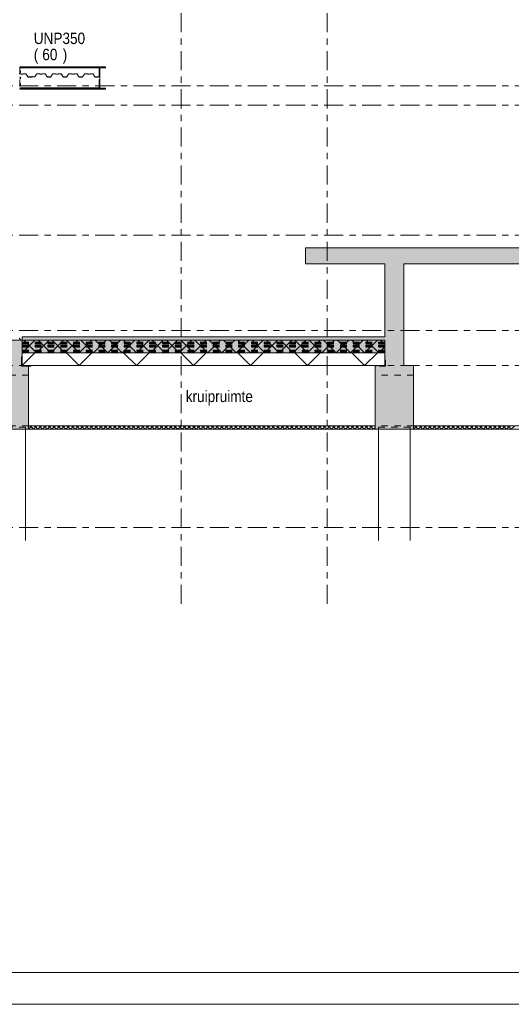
# Model space of a CAD drawing. Header units: millimetres. Extents: x -923 to -82, y -1402 to -808.
# Tile 39 of 109: x -611 to -533, y -1402 to -1247. Entities that reach past the tile are written whole.
import ezdxf

# ---------------------------------------------------------------- set-up
doc = ezdxf.new("R2010")
doc.units = ezdxf.units.MM
for name, pattern in [('XKITLINE00', [0]), ('XKITLINE01', [4, 1, -1, 1, -1]), ('XKITLINE03', [6, 3, -1, 1, -1])]:
    doc.linetypes.add(name, pattern=pattern)
for name, color, linetype, lineweight in [('Bout', 3, 'Continuous', 0), ('Onderdeel', 2, 'Continuous', 0), ('Onderdeel label', 2, 'Continuous', 0), ('Stramien', 4, 'Continuous', 0), ('Tekening kader', 3, 'Continuous', 0), ('Tekst', 7, 'Continuous', 0)]:
    doc.layers.add(name, color=color, linetype=linetype, lineweight=lineweight)
doc.styles.add('ARIAL', font='arial.ttf')

msp = doc.modelspace()

# ---------------------------------------------------------------- hatches: boundary and pattern name
at = {"layer": 'Onderdeel'}
for points in [[(-480.82, -1285.21), (-565.76, -1285.21), (-565.76, -1282.71), (-480.82, -1282.71)], [(-550.26, -1301.21), (-553.26, -1301.21), (-553.26, -1285.21), (-550.26, -1285.21)], [(-553.26, -1297.21), (-610.31, -1297.21), (-610.31, -1296.71), (-553.26, -1296.71)], [(-610.31, -1301.21), (-614.31, -1301.21), (-614.31, -1297.21), (-610.31, -1297.21)], [(-553.26, -1299.21), (-610.31, -1299.21), (-610.31, -1297.21), (-553.26, -1297.21)], [(-609.31, -1311.21), (-615.31, -1311.21), (-615.31, -1301.21), (-609.31, -1301.21)], [(-548.76, -1311.21), (-554.76, -1311.21), (-554.76, -1301.21), (-548.76, -1301.21)]]:
    msp.add_hatch(color=256, dxfattribs=at).paths.add_polyline_path(points, flags=17)

# ---------------------------------------------------------------- linework, layer by layer
at = {"layer": 'Bout', "linetype": 'XKITLINE00', "lineweight": 0}
for p, q in [((-610.7, -1254.84), (-610.6, -1254.84)), ((-610.7, -1254.96), (-610.6, -1254.96)), ((-610.6, -1255.08), (-610.7, -1255.08)), ((-610.6, -1254.84), (-610.6, -1255.08)), ((-610.7, -1255.84), (-610.6, -1255.84)), ((-610.7, -1255.96), (-610.6, -1255.96)), ((-610.6, -1256.08), (-610.7, -1256.08)), ((-610.7, -1256.84), (-610.6, -1256.84)), ((-610.6, -1255.84), (-610.6, -1256.08)), ((-610.6, -1256.84), (-610.6, -1257.08)), ((-610.7, -1256.96), (-610.6, -1256.96)), ((-610.6, -1257.08), (-610.7, -1257.08))]:
    msp.add_line(p, q, dxfattribs=at)
at = {"layer": 'Onderdeel', "linetype": 'XKITLINE00', "lineweight": 0}
for p, q in [((-610.7, -1254.21), (-610.7, -1254.26)), ((-597.22, -1254.21), (-610.7, -1254.21)), ((-610.7, -1254.34), (-597.22, -1254.34)), ((-610.7, -1254.38), (-598.08, -1254.38)), ((-597.22, -1254.34), (-598.08, -1254.38)), ((-598.08, -1254.38), (-597.22, -1254.34)), ((-598.08, -1254.38), (-598.08, -1257.53)), ((-598.08, -1257.53), (-598.08, -1254.38)), ((-597.22, -1254.34), (-597.22, -1254.21)), ((-597.22, -1254.34), (-597.22, -1254.21)), ((-610.7, -1257.53), (-598.08, -1257.53)), ((-610.7, -1257.57), (-597.22, -1257.57)), ((-610.7, -1257.66), (-610.7, -1257.71)), ((-597.22, -1257.71), (-610.7, -1257.71)), ((-598.08, -1257.53), (-597.22, -1257.57)), ((-597.22, -1257.57), (-598.08, -1257.53)), ((-597.22, -1257.57), (-597.22, -1257.71)), ((-597.22, -1257.71), (-597.22, -1257.57)), ((-565.76, -1282.71), (-480.82, -1282.71)), ((-565.76, -1282.71), (-565.76, -1285.21)), ((-553.26, -1285.21), (-565.76, -1285.21)), ((-553.26, -1296.71), (-553.26, -1285.21)), ((-483.82, -1285.21), (-550.26, -1285.21)), ((-550.26, -1301.21), (-550.26, -1285.21)), ((-610.81, -1296.91), (-610.51, -1297.21)), ((-553.26, -1296.71), (-610.31, -1296.71)), ((-610.31, -1296.71), (-610.31, -1297.21)), ((-614.31, -1297.21), (-610.31, -1297.21)), ((-610.31, -1299.21), (-608.31, -1297.21)), ((-610.31, -1297.21), (-553.26, -1297.21)), ((-610.31, -1299.21), (-610.31, -1297.21)), ((-553.26, -1297.21), (-610.31, -1297.21)), ((-610.31, -1297.21), (-610.31, -1301.21)), ((-609.19, -1298.08), (-610.07, -1297.21)), ((-608.07, -1299.21), (-609.19, -1298.08)), ((-608.07, -1299.21), (-606.07, -1297.21)), ((-605.82, -1299.21), (-607.82, -1297.21)), ((-605.82, -1299.21), (-603.82, -1297.21)), ((-603.58, -1299.21), (-605.58, -1297.21)), ((-603.58, -1299.21), (-601.58, -1297.21)), ((-601.33, -1299.21), (-603.33, -1297.21)), ((-601.33, -1299.21), (-599.33, -1297.21)), ((-599.09, -1299.21), (-601.09, -1297.21)), ((-599.09, -1299.21), (-597.09, -1297.21)), ((-596.84, -1299.21), (-598.84, -1297.21)), ((-596.84, -1299.21), (-594.84, -1297.21)), ((-594.6, -1299.21), (-596.6, -1297.21)), ((-594.6, -1299.21), (-592.6, -1297.21)), ((-592.35, -1299.21), (-594.35, -1297.21)), ((-592.35, -1299.21), (-590.35, -1297.21)), ((-590.11, -1299.21), (-592.11, -1297.21)), ((-590.11, -1299.21), (-588.11, -1297.21)), ((-587.86, -1299.21), (-589.86, -1297.21)), ((-587.86, -1299.21), (-585.86, -1297.21)), ((-585.62, -1299.21), (-587.62, -1297.21)), ((-585.62, -1299.21), (-583.62, -1297.21)), ((-583.37, -1299.21), (-585.37, -1297.21)), ((-583.37, -1299.21), (-581.37, -1297.21)), ((-581.13, -1299.21), (-583.13, -1297.21)), ((-581.13, -1299.21), (-579.13, -1297.21)), ((-578.88, -1299.21), (-580.88, -1297.21)), ((-578.88, -1299.21), (-576.88, -1297.21)), ((-576.64, -1299.21), (-578.64, -1297.21)), ((-576.64, -1299.21), (-574.64, -1297.21)), ((-574.39, -1299.21), (-576.39, -1297.21)), ((-574.39, -1299.21), (-572.39, -1297.21)), ((-572.15, -1299.21), (-574.15, -1297.21)), ((-572.15, -1299.21), (-570.15, -1297.21)), ((-569.9, -1299.21), (-571.9, -1297.21)), ((-569.9, -1299.21), (-567.9, -1297.21)), ((-567.66, -1299.21), (-569.66, -1297.21)), ((-567.66, -1299.21), (-565.66, -1297.21)), ((-565.41, -1299.21), (-567.41, -1297.21)), ((-565.41, -1299.21), (-563.41, -1297.21)), ((-563.17, -1299.21), (-565.17, -1297.21)), ((-563.17, -1299.21), (-561.17, -1297.21)), ((-560.92, -1299.21), (-562.92, -1297.21)), ((-560.92, -1299.21), (-558.92, -1297.21)), ((-558.68, -1299.21), (-560.68, -1297.21)), ((-558.68, -1299.21), (-556.68, -1297.21)), ((-556.43, -1299.21), (-558.43, -1297.21)), ((-556.43, -1299.21), (-554.43, -1297.21)), ((-554.19, -1299.21), (-556.19, -1297.21)), ((-554.19, -1299.21), (-553.26, -1298.28)), ((-553.26, -1297.89), (-553.94, -1297.21)), ((-553.26, -1297.21), (-553.26, -1299.21)), ((-553.26, -1301.21), (-553.26, -1297.21)), ((-610.31, -1301.21), (-608.31, -1299.21)), ((-610.31, -1301.21), (-610.31, -1299.21)), ((-610.31, -1299.21), (-610.31, -1299.21)), ((-610.31, -1299.21), (-553.26, -1299.21)), ((-553.26, -1299.21), (-610.31, -1299.21)), ((-601.33, -1301.21), (-603.33, -1299.21)), ((-601.33, -1301.21), (-599.33, -1299.21)), ((-592.35, -1301.21), (-594.35, -1299.21)), ((-592.35, -1301.21), (-590.35, -1299.21)), ((-583.37, -1301.21), (-585.37, -1299.21)), ((-583.37, -1301.21), (-581.37, -1299.21)), ((-574.39, -1301.21), (-576.39, -1299.21)), ((-574.39, -1301.21), (-572.39, -1299.21)), ((-565.41, -1301.21), (-567.41, -1299.21)), ((-565.41, -1301.21), (-563.41, -1299.21)), ((-556.43, -1301.21), (-558.43, -1299.21)), ((-556.43, -1301.21), (-554.43, -1299.21)), ((-553.26, -1299.21), (-553.26, -1301.21)), ((-553.26, -1301.21), (-610.31, -1301.21)), ((-610.31, -1301.21), (-609.31, -1301.21)), ((-609.31, -1301.21), (-609.31, -1311.21)), ((-608.93, -1301.33), (-609.31, -1301.33)), ((-608.93, -1301.33), (-608.93, -1301.21)), ((-554.76, -1301.21), (-553.26, -1301.21)), ((-554.76, -1311.21), (-554.76, -1301.21)), ((-550.26, -1301.21), (-548.76, -1301.21)), ((-548.76, -1301.21), (-548.76, -1311.21)), ((-609.31, -1311.21), (-608.74, -1310.71)), ((-609.31, -1311.21), (-609.31, -1310.71)), ((-609.31, -1310.71), (-554.76, -1310.71)), ((-608.76, -1311.05), (-609.16, -1310.71)), ((-608.58, -1311.21), (-608.76, -1311.05)), ((-608.58, -1311.21), (-608, -1310.71)), ((-608.21, -1310.89), (-608.43, -1310.71)), ((-607.85, -1311.21), (-608.21, -1310.89)), ((-607.85, -1311.21), (-607.27, -1310.71)), ((-607.66, -1310.73), (-607.69, -1310.71)), ((-607.11, -1311.21), (-607.66, -1310.73)), ((-607.11, -1311.21), (-606.54, -1310.71)), ((-606.38, -1311.21), (-606.96, -1310.71)), ((-606.38, -1311.21), (-605.8, -1310.71)), ((-605.65, -1311.21), (-606.23, -1310.71)), ((-605.65, -1311.21), (-605.07, -1310.71)), ((-604.91, -1311.21), (-605.49, -1310.71)), ((-604.91, -1311.21), (-604.34, -1310.71)), ((-604.18, -1311.21), (-604.76, -1310.71)), ((-604.18, -1311.21), (-603.6, -1310.71)), ((-603.45, -1311.21), (-604.03, -1310.71)), ((-603.45, -1311.21), (-602.87, -1310.71)), ((-602.72, -1311.21), (-603.29, -1310.71)), ((-602.72, -1311.21), (-602.14, -1310.71)), ((-601.98, -1311.21), (-602.56, -1310.71)), ((-601.98, -1311.21), (-601.4, -1310.71)), ((-601.25, -1311.21), (-601.83, -1310.71)), ((-601.25, -1311.21), (-600.67, -1310.71)), ((-600.52, -1311.21), (-601.09, -1310.71)), ((-600.52, -1311.21), (-599.94, -1310.71)), ((-599.78, -1311.21), (-600.36, -1310.71)), ((-599.78, -1311.21), (-599.2, -1310.71)), ((-599.05, -1311.21), (-599.63, -1310.71)), ((-599.05, -1311.21), (-598.47, -1310.71)), ((-598.32, -1311.21), (-598.89, -1310.71)), ((-598.32, -1311.21), (-597.74, -1310.71)), ((-597.58, -1311.21), (-598.16, -1310.71)), ((-597.58, -1311.21), (-597.01, -1310.71)), ((-596.85, -1311.21), (-597.43, -1310.71)), ((-596.85, -1311.21), (-596.27, -1310.71)), ((-596.12, -1311.21), (-596.69, -1310.71)), ((-596.12, -1311.21), (-595.54, -1310.71)), ((-595.38, -1311.21), (-595.96, -1310.71)), ((-595.38, -1311.21), (-594.81, -1310.71)), ((-594.65, -1311.21), (-595.23, -1310.71)), ((-594.65, -1311.21), (-594.07, -1310.71)), ((-593.92, -1311.21), (-594.49, -1310.71)), ((-593.92, -1311.21), (-593.34, -1310.71)), ((-593.18, -1311.21), (-593.76, -1310.71)), ((-593.18, -1311.21), (-592.61, -1310.71)), ((-592.45, -1311.21), (-593.03, -1310.71)), ((-592.45, -1311.21), (-591.87, -1310.71)), ((-591.72, -1311.21), (-592.29, -1310.71)), ((-591.72, -1311.21), (-591.14, -1310.71)), ((-590.98, -1311.21), (-591.56, -1310.71)), ((-590.98, -1311.21), (-590.41, -1310.71)), ((-590.25, -1311.21), (-590.83, -1310.71)), ((-590.25, -1311.21), (-589.67, -1310.71)), ((-589.52, -1311.21), (-590.09, -1310.71)), ((-589.52, -1311.21), (-588.94, -1310.71)), ((-588.78, -1311.21), (-589.36, -1310.71)), ((-588.78, -1311.21), (-588.21, -1310.71)), ((-588.05, -1311.21), (-588.63, -1310.71)), ((-588.05, -1311.21), (-587.47, -1310.71)), ((-587.32, -1311.21), (-587.89, -1310.71)), ((-587.32, -1311.21), (-586.74, -1310.71)), ((-586.58, -1311.21), (-587.16, -1310.71)), ((-586.58, -1311.21), (-586.01, -1310.71)), ((-585.85, -1311.21), (-586.43, -1310.71)), ((-585.85, -1311.21), (-585.27, -1310.71)), ((-585.12, -1311.21), (-585.69, -1310.71)), ((-585.12, -1311.21), (-584.54, -1310.71)), ((-584.38, -1311.21), (-584.96, -1310.71)), ((-584.38, -1311.21), (-583.81, -1310.71)), ((-583.65, -1311.21), (-584.23, -1310.71)), ((-583.65, -1311.21), (-583.07, -1310.71)), ((-582.92, -1311.21), (-583.5, -1310.71)), ((-582.92, -1311.21), (-582.34, -1310.71)), ((-582.18, -1311.21), (-582.76, -1310.71)), ((-582.18, -1311.21), (-581.61, -1310.71)), ((-581.45, -1311.21), (-582.03, -1310.71)), ((-581.45, -1311.21), (-580.87, -1310.71)), ((-580.72, -1311.21), (-581.3, -1310.71)), ((-580.72, -1311.21), (-580.14, -1310.71)), ((-579.98, -1311.21), (-580.56, -1310.71)), ((-579.98, -1311.21), (-579.41, -1310.71)), ((-579.25, -1311.21), (-579.83, -1310.71)), ((-579.25, -1311.21), (-578.67, -1310.71)), ((-578.52, -1311.21), (-579.1, -1310.71)), ((-578.52, -1311.21), (-577.94, -1310.71)), ((-577.79, -1311.21), (-578.36, -1310.71)), ((-577.79, -1311.21), (-577.21, -1310.71)), ((-577.05, -1311.21), (-577.63, -1310.71)), ((-577.05, -1311.21), (-576.47, -1310.71)), ((-576.32, -1311.21), (-576.9, -1310.71)), ((-576.32, -1311.21), (-575.74, -1310.71)), ((-575.59, -1311.21), (-576.16, -1310.71)), ((-575.59, -1311.21), (-575.01, -1310.71)), ((-574.85, -1311.21), (-575.43, -1310.71)), ((-574.85, -1311.21), (-574.27, -1310.71)), ((-574.12, -1311.21), (-574.7, -1310.71)), ((-574.12, -1311.21), (-573.54, -1310.71)), ((-573.39, -1311.21), (-573.96, -1310.71)), ((-573.39, -1311.21), (-572.81, -1310.71)), ((-572.65, -1311.21), (-573.23, -1310.71)), ((-572.65, -1311.21), (-572.08, -1310.71)), ((-571.92, -1311.21), (-572.5, -1310.71)), ((-571.92, -1311.21), (-571.34, -1310.71)), ((-571.19, -1311.21), (-571.76, -1310.71)), ((-571.19, -1311.21), (-570.72, -1310.8)), ((-570.45, -1311.21), (-571.03, -1310.71)), ((-570.72, -1310.8), (-570.61, -1310.71)), ((-570.45, -1311.21), (-570.17, -1310.96)), ((-569.72, -1311.21), (-570.3, -1310.71)), ((-570.17, -1310.96), (-569.88, -1310.71)), ((-569.62, -1311.12), (-569.14, -1310.71)), ((-569.07, -1311.14), (-569.56, -1310.71)), ((-568.99, -1311.21), (-568.41, -1310.71)), ((-568.52, -1310.98), (-568.83, -1310.71)), ((-568.25, -1311.21), (-568.52, -1310.98)), ((-568.25, -1311.21), (-567.68, -1310.71)), ((-567.97, -1310.82), (-568.1, -1310.71)), ((-567.52, -1311.21), (-567.97, -1310.82)), ((-567.52, -1311.21), (-566.94, -1310.71)), ((-566.79, -1311.21), (-567.36, -1310.71)), ((-566.79, -1311.21), (-566.21, -1310.71)), ((-566.05, -1311.21), (-566.63, -1310.71)), ((-566.05, -1311.21), (-565.48, -1310.71)), ((-565.32, -1311.21), (-565.9, -1310.71)), ((-565.32, -1311.21), (-564.74, -1310.71)), ((-564.59, -1311.21), (-565.16, -1310.71)), ((-564.59, -1311.21), (-564.01, -1310.71)), ((-563.85, -1311.21), (-564.43, -1310.71)), ((-563.85, -1311.21), (-563.28, -1310.71)), ((-563.12, -1311.21), (-563.7, -1310.71)), ((-563.12, -1311.21), (-562.54, -1310.71)), ((-562.39, -1311.21), (-562.96, -1310.71)), ((-562.39, -1311.21), (-561.81, -1310.71)), ((-561.65, -1311.21), (-562.23, -1310.71)), ((-561.65, -1311.21), (-561.08, -1310.71)), ((-560.92, -1311.21), (-561.5, -1310.71)), ((-560.92, -1311.21), (-560.34, -1310.71)), ((-560.19, -1311.21), (-560.76, -1310.71)), ((-560.19, -1311.21), (-559.61, -1310.71)), ((-559.45, -1311.21), (-560.03, -1310.71)), ((-559.45, -1311.21), (-558.88, -1310.71)), ((-558.72, -1311.21), (-559.3, -1310.71)), ((-558.72, -1311.21), (-558.14, -1310.71)), ((-557.99, -1311.21), (-558.57, -1310.71)), ((-557.99, -1311.21), (-557.41, -1310.71)), ((-557.25, -1311.21), (-557.83, -1310.71)), ((-557.25, -1311.21), (-556.68, -1310.71)), ((-556.52, -1311.21), (-557.1, -1310.71)), ((-556.52, -1311.21), (-555.94, -1310.71)), ((-555.79, -1311.21), (-556.37, -1310.71)), ((-555.79, -1311.21), (-555.21, -1310.71)), ((-555.05, -1311.21), (-555.63, -1310.71)), ((-555.05, -1311.21), (-554.76, -1310.95)), ((-554.76, -1310.83), (-554.83, -1310.77)), ((-554.76, -1310.71), (-554.76, -1311.21)), ((-548.76, -1311.21), (-548.18, -1310.71)), ((-548.76, -1311.21), (-548.76, -1310.71)), ((-548.76, -1310.71), (-485.32, -1310.71)), ((-548.21, -1311.05), (-548.6, -1310.71)), ((-548.02, -1311.21), (-548.21, -1311.05)), ((-548.02, -1311.21), (-547.45, -1310.71)), ((-547.66, -1310.89), (-547.87, -1310.71)), ((-547.29, -1311.21), (-547.66, -1310.89)), ((-547.29, -1311.21), (-546.71, -1310.71)), ((-547.11, -1310.73), (-547.14, -1310.71)), ((-546.56, -1311.21), (-547.11, -1310.73)), ((-546.56, -1311.21), (-545.98, -1310.71)), ((-545.82, -1311.21), (-546.4, -1310.71)), ((-545.82, -1311.21), (-545.25, -1310.71)), ((-545.09, -1311.21), (-545.67, -1310.71)), ((-545.09, -1311.21), (-544.51, -1310.71)), ((-544.36, -1311.21), (-544.94, -1310.71)), ((-544.36, -1311.21), (-543.78, -1310.71)), ((-543.63, -1311.21), (-544.2, -1310.71)), ((-543.63, -1311.21), (-543.05, -1310.71)), ((-542.89, -1311.21), (-543.47, -1310.71)), ((-542.89, -1311.21), (-542.31, -1310.71)), ((-542.16, -1311.21), (-542.74, -1310.71)), ((-542.16, -1311.21), (-541.58, -1310.71)), ((-541.43, -1311.21), (-542, -1310.71)), ((-541.43, -1311.21), (-540.85, -1310.71)), ((-540.69, -1311.21), (-541.27, -1310.71)), ((-540.69, -1311.21), (-540.11, -1310.71)), ((-539.96, -1311.21), (-540.54, -1310.71)), ((-539.96, -1311.21), (-539.38, -1310.71)), ((-539.23, -1311.21), (-539.8, -1310.71)), ((-539.23, -1311.21), (-538.65, -1310.71)), ((-538.49, -1311.21), (-539.07, -1310.71)), ((-538.49, -1311.21), (-537.92, -1310.71)), ((-537.76, -1311.21), (-538.34, -1310.71)), ((-537.76, -1311.21), (-537.18, -1310.71)), ((-537.03, -1311.21), (-537.6, -1310.71)), ((-537.03, -1311.21), (-536.45, -1310.71)), ((-536.29, -1311.21), (-536.87, -1310.71)), ((-536.29, -1311.21), (-535.72, -1310.71)), ((-535.56, -1311.21), (-536.14, -1310.71)), ((-535.56, -1311.21), (-534.98, -1310.71)), ((-534.83, -1311.21), (-535.4, -1310.71)), ((-534.83, -1311.21), (-534.25, -1310.71)), ((-534.09, -1311.21), (-534.67, -1310.71)), ((-534.09, -1311.21), (-533.52, -1310.71)), ((-533.36, -1311.21), (-533.94, -1310.71)), ((-533.36, -1311.21), (-532.78, -1310.71)), ((-609.31, -1311.21), (-615.31, -1311.21)), ((-609.81, -1328.74), (-609.81, -1311.21)), ((-554.76, -1311.21), (-609.31, -1311.21)), ((-569.72, -1311.21), (-569.62, -1311.12)), ((-568.99, -1311.21), (-569.07, -1311.14)), ((-548.76, -1311.21), (-554.76, -1311.21)), ((-554.26, -1328.74), (-554.26, -1311.21)), ((-549.26, -1328.74), (-549.26, -1311.21)), ((-485.32, -1311.21), (-548.76, -1311.21))]:
    msp.add_line(p, q, dxfattribs=at)
at = {"layer": 'Onderdeel', "linetype": 'XKITLINE01', "lineweight": 0}
for p, q in [((-610.7, -1254.26), (-610.7, -1257.66)), ((-598.22, -1257.71), (-598.22, -1254.21)), ((-597.22, -1254.21), (-598.22, -1254.21)), ((-598.22, -1254.21), (-598.22, -1257.71)), ((-610.8, -1255.32), (-610.54, -1255.32)), ((-610.54, -1255.33), (-610.8, -1255.33)), ((-610.53, -1255.33), (-610.54, -1255.32)), ((-610.54, -1255.32), (-610.54, -1255.32)), ((-610.54, -1255.33), (-610.54, -1255.34)), ((-610.54, -1255.34), (-610.52, -1255.35)), ((-610.53, -1255.34), (-610.53, -1255.33)), ((-610.52, -1255.34), (-610.53, -1255.34)), ((-610.19, -1255.34), (-610.52, -1255.34)), ((-610.52, -1255.35), (-610.19, -1255.35)), ((-610.18, -1255.33), (-610.19, -1255.34)), ((-610.19, -1255.34), (-610.19, -1255.34)), ((-610.19, -1255.35), (-610.18, -1255.34)), ((-610.17, -1255.32), (-610.18, -1255.32)), ((-610.18, -1255.32), (-610.18, -1255.33)), ((-610.18, -1255.34), (-610.17, -1255.33)), ((-609.71, -1255.32), (-610.17, -1255.32)), ((-610.17, -1255.33), (-609.71, -1255.33)), ((-609.69, -1255.33), (-609.71, -1255.32)), ((-609.71, -1255.33), (-609.69, -1255.33)), ((-609.67, -1255.34), (-609.69, -1255.33)), ((-609.69, -1255.33), (-609.68, -1255.35)), ((-609.68, -1255.35), (-609.4, -1255.78)), ((-609.39, -1255.78), (-609.67, -1255.34)), ((-609.4, -1255.78), (-609.38, -1255.8)), ((-609.38, -1255.79), (-609.39, -1255.78)), ((-609.35, -1255.8), (-609.38, -1255.79)), ((-609.38, -1255.8), (-609.35, -1255.81)), ((-608.87, -1255.8), (-609.35, -1255.8)), ((-609.35, -1255.81), (-608.87, -1255.81)), ((-608.84, -1255.79), (-608.87, -1255.8)), ((-608.87, -1255.81), (-608.84, -1255.8)), ((-608.84, -1255.8), (-608.82, -1255.78)), ((-608.82, -1255.78), (-608.84, -1255.79)), ((-608.75, -1255.65), (-608.82, -1255.78)), ((-608.82, -1255.78), (-608.74, -1255.66)), ((-608.74, -1255.66), (-608.75, -1255.65)), ((-608.35, -1255.79), (-608.74, -1255.79)), ((-608.74, -1255.79), (-608.74, -1255.8)), ((-608.74, -1255.8), (-608.35, -1255.8)), ((-608.33, -1255.79), (-608.35, -1255.79)), ((-608.35, -1255.8), (-608.33, -1255.79)), ((-608.31, -1255.77), (-608.33, -1255.79)), ((-608.33, -1255.79), (-608.3, -1255.77)), ((-608.04, -1255.35), (-608.31, -1255.77)), ((-608.3, -1255.77), (-608.04, -1255.35)), ((-608.02, -1255.33), (-608.04, -1255.35)), ((-608.04, -1255.35), (-608.02, -1255.34)), ((-607.99, -1255.32), (-608.02, -1255.33)), ((-608.02, -1255.34), (-607.99, -1255.33)), ((-607.53, -1255.32), (-607.99, -1255.32)), ((-607.99, -1255.33), (-607.52, -1255.33)), ((-607.52, -1255.32), (-607.53, -1255.32)), ((-607.52, -1255.33), (-607.52, -1255.32)), ((-607.51, -1255.34), (-607.52, -1255.33)), ((-607.52, -1255.33), (-607.52, -1255.34)), ((-607.52, -1255.34), (-607.51, -1255.35)), ((-607.18, -1255.34), (-607.51, -1255.34)), ((-607.51, -1255.34), (-607.51, -1255.34)), ((-607.51, -1255.35), (-607.18, -1255.35)), ((-607.17, -1255.34), (-607.18, -1255.34)), ((-607.18, -1255.35), (-607.16, -1255.34)), ((-607.16, -1255.32), (-607.17, -1255.33)), ((-607.17, -1255.33), (-607.17, -1255.34)), ((-606.69, -1255.32), (-607.16, -1255.32)), ((-607.16, -1255.32), (-607.16, -1255.32)), ((-607.16, -1255.34), (-607.16, -1255.33)), ((-607.16, -1255.33), (-606.69, -1255.33)), ((-606.67, -1255.33), (-606.69, -1255.32)), ((-606.69, -1255.33), (-606.67, -1255.33)), ((-606.65, -1255.34), (-606.67, -1255.33)), ((-606.67, -1255.33), (-606.66, -1255.35)), ((-606.66, -1255.35), (-606.38, -1255.78)), ((-606.38, -1255.78), (-606.65, -1255.34)), ((-606.36, -1255.79), (-606.38, -1255.78)), ((-606.38, -1255.78), (-606.36, -1255.8)), ((-606.33, -1255.8), (-606.36, -1255.79)), ((-606.36, -1255.8), (-606.33, -1255.81)), ((-605.85, -1255.8), (-606.33, -1255.8)), ((-606.33, -1255.81), (-605.85, -1255.81)), ((-605.83, -1255.79), (-605.85, -1255.8)), ((-605.85, -1255.81), (-605.82, -1255.8)), ((-605.81, -1255.78), (-605.83, -1255.79)), ((-605.82, -1255.8), (-605.8, -1255.78)), ((-605.53, -1255.34), (-605.81, -1255.78)), ((-605.8, -1255.78), (-605.53, -1255.35)), ((-605.51, -1255.33), (-605.53, -1255.34)), ((-605.53, -1255.35), (-605.51, -1255.33)), ((-605.49, -1255.32), (-605.51, -1255.33)), ((-605.51, -1255.33), (-605.49, -1255.33)), ((-605.03, -1255.32), (-605.49, -1255.32)), ((-605.49, -1255.33), (-605.02, -1255.33)), ((-605.02, -1255.32), (-605.03, -1255.32)), ((-605.02, -1255.33), (-605.02, -1255.32)), ((-605.01, -1255.34), (-605.02, -1255.33)), ((-605.02, -1255.33), (-605.02, -1255.34)), ((-605.02, -1255.34), (-605.01, -1255.35)), ((-604.68, -1255.34), (-605.01, -1255.34)), ((-605.01, -1255.34), (-605.01, -1255.34)), ((-605.01, -1255.35), (-604.68, -1255.35)), ((-604.67, -1255.34), (-604.68, -1255.34)), ((-604.68, -1255.35), (-604.66, -1255.34)), ((-604.66, -1255.32), (-604.67, -1255.33)), ((-604.67, -1255.33), (-604.67, -1255.34)), ((-604.19, -1255.32), (-604.66, -1255.32)), ((-604.66, -1255.32), (-604.66, -1255.32)), ((-604.66, -1255.34), (-604.66, -1255.33)), ((-604.66, -1255.33), (-604.19, -1255.33)), ((-604.17, -1255.33), (-604.19, -1255.32)), ((-604.19, -1255.33), (-604.17, -1255.33)), ((-604.15, -1255.34), (-604.17, -1255.33)), ((-604.17, -1255.33), (-604.16, -1255.35)), ((-604.16, -1255.35), (-603.88, -1255.78)), ((-603.88, -1255.78), (-604.15, -1255.34)), ((-603.86, -1255.79), (-603.88, -1255.78)), ((-603.88, -1255.78), (-603.86, -1255.8)), ((-603.83, -1255.8), (-603.86, -1255.79)), ((-603.86, -1255.8), (-603.83, -1255.81)), ((-603.35, -1255.8), (-603.83, -1255.8)), ((-603.83, -1255.81), (-603.35, -1255.81)), ((-603.33, -1255.79), (-603.35, -1255.8)), ((-603.35, -1255.81), (-603.32, -1255.8)), ((-603.31, -1255.78), (-603.33, -1255.79)), ((-603.32, -1255.8), (-603.3, -1255.78)), ((-603.03, -1255.34), (-603.31, -1255.78)), ((-603.3, -1255.78), (-603.03, -1255.35)), ((-603.01, -1255.33), (-603.03, -1255.34)), ((-603.03, -1255.35), (-603.01, -1255.33)), ((-602.99, -1255.32), (-603.01, -1255.33)), ((-603.01, -1255.33), (-602.99, -1255.33)), ((-602.53, -1255.32), (-602.99, -1255.32)), ((-602.99, -1255.33), (-602.52, -1255.33)), ((-602.52, -1255.32), (-602.53, -1255.32)), ((-602.52, -1255.33), (-602.52, -1255.32)), ((-602.51, -1255.34), (-602.52, -1255.33)), ((-602.52, -1255.33), (-602.52, -1255.34)), ((-602.52, -1255.34), (-602.51, -1255.35)), ((-602.18, -1255.34), (-602.51, -1255.34)), ((-602.51, -1255.34), (-602.51, -1255.34)), ((-602.51, -1255.35), (-602.18, -1255.35)), ((-602.17, -1255.34), (-602.18, -1255.34)), ((-602.18, -1255.35), (-602.16, -1255.34)), ((-602.16, -1255.32), (-602.17, -1255.33)), ((-602.17, -1255.33), (-602.17, -1255.34)), ((-601.69, -1255.32), (-602.16, -1255.32)), ((-602.16, -1255.32), (-602.16, -1255.32)), ((-602.16, -1255.34), (-602.16, -1255.33)), ((-602.16, -1255.33), (-601.69, -1255.33)), ((-601.67, -1255.33), (-601.69, -1255.32)), ((-601.69, -1255.33), (-601.67, -1255.33)), ((-601.65, -1255.34), (-601.67, -1255.33)), ((-601.67, -1255.33), (-601.66, -1255.35)), ((-601.66, -1255.35), (-601.38, -1255.78)), ((-601.38, -1255.78), (-601.65, -1255.34)), ((-601.36, -1255.79), (-601.38, -1255.78)), ((-601.38, -1255.78), (-601.36, -1255.8)), ((-601.33, -1255.8), (-601.36, -1255.79)), ((-601.36, -1255.8), (-601.33, -1255.81)), ((-600.85, -1255.8), (-601.33, -1255.8)), ((-601.33, -1255.81), (-600.85, -1255.81)), ((-600.83, -1255.79), (-600.85, -1255.8)), ((-600.85, -1255.81), (-600.82, -1255.8)), ((-600.81, -1255.78), (-600.83, -1255.79)), ((-600.82, -1255.8), (-600.8, -1255.78)), ((-600.53, -1255.34), (-600.81, -1255.78)), ((-600.8, -1255.78), (-600.53, -1255.35)), ((-600.51, -1255.33), (-600.53, -1255.34)), ((-600.53, -1255.35), (-600.51, -1255.33)), ((-600.49, -1255.32), (-600.51, -1255.33)), ((-600.51, -1255.33), (-600.49, -1255.33)), ((-600.03, -1255.32), (-600.49, -1255.32)), ((-600.49, -1255.33), (-600.02, -1255.33)), ((-600.02, -1255.32), (-600.03, -1255.32)), ((-600.02, -1255.33), (-600.02, -1255.32)), ((-600.01, -1255.34), (-600.02, -1255.33)), ((-600.02, -1255.33), (-600.02, -1255.34)), ((-600.02, -1255.34), (-600.01, -1255.35)), ((-599.68, -1255.34), (-600.01, -1255.34)), ((-600.01, -1255.34), (-600.01, -1255.34)), ((-600.01, -1255.35), (-599.68, -1255.35)), ((-599.67, -1255.34), (-599.68, -1255.34)), ((-599.68, -1255.35), (-599.66, -1255.34)), ((-599.66, -1255.32), (-599.67, -1255.33)), ((-599.67, -1255.33), (-599.67, -1255.34)), ((-599.19, -1255.32), (-599.66, -1255.32)), ((-599.66, -1255.32), (-599.66, -1255.32)), ((-599.66, -1255.34), (-599.66, -1255.33)), ((-599.66, -1255.33), (-599.19, -1255.33)), ((-599.17, -1255.33), (-599.19, -1255.32)), ((-599.19, -1255.33), (-599.17, -1255.33)), ((-599.15, -1255.34), (-599.17, -1255.33)), ((-599.17, -1255.33), (-599.16, -1255.35)), ((-599.16, -1255.35), (-598.88, -1255.78)), ((-598.88, -1255.78), (-599.15, -1255.34)), ((-598.86, -1255.79), (-598.88, -1255.78)), ((-598.88, -1255.78), (-598.86, -1255.8)), ((-598.83, -1255.8), (-598.86, -1255.79)), ((-598.86, -1255.8), (-598.83, -1255.81)), ((-598.35, -1255.8), (-598.83, -1255.8)), ((-598.83, -1255.81), (-598.35, -1255.81)), ((-598.33, -1255.79), (-598.35, -1255.8)), ((-598.35, -1255.81), (-598.32, -1255.8)), ((-598.31, -1255.78), (-598.33, -1255.79)), ((-598.32, -1255.8), (-598.3, -1255.78)), ((-598.23, -1255.65), (-598.31, -1255.78)), ((-598.3, -1255.78), (-598.22, -1255.66)), ((-598.22, -1255.66), (-598.23, -1255.65)), ((-598.22, -1257.71), (-597.22, -1257.71)), ((-610.51, -1297.21), (-614.11, -1297.21)), ((-610.31, -1297.21), (-610.31, -1299.21)), ((-553.26, -1297.21), (-610.31, -1297.21)), ((-610.31, -1297.21), (-610.31, -1299.21)), ((-553.26, -1297.21), (-610.31, -1297.21)), ((-610.31, -1297.21), (-610.31, -1299.21)), ((-553.26, -1297.21), (-610.31, -1297.21)), ((-610.31, -1297.21), (-610.31, -1299.21)), ((-553.26, -1297.21), (-610.31, -1297.21)), ((-610.31, -1297.21), (-610.31, -1299.21)), ((-553.26, -1297.21), (-610.31, -1297.21)), ((-610.31, -1297.21), (-610.31, -1299.21)), ((-553.26, -1297.21), (-610.31, -1297.21)), ((-610.31, -1299.21), (-610.31, -1297.21)), ((-553.26, -1297.21), (-610.31, -1297.21)), ((-610.31, -1297.56), (-553.26, -1297.56)), ((-553.26, -1297.56), (-610.31, -1297.56)), ((-553.26, -1297.56), (-610.31, -1297.56)), ((-553.26, -1297.56), (-610.31, -1297.56)), ((-553.26, -1297.56), (-610.31, -1297.56)), ((-553.26, -1297.56), (-610.31, -1297.56)), ((-553.26, -1297.56), (-610.31, -1297.56)), ((-553.26, -1297.56), (-610.31, -1297.56)), ((-610.31, -1297.57), (-553.26, -1297.57)), ((-610.31, -1297.61), (-553.26, -1297.61)), ((-553.26, -1297.61), (-610.31, -1297.61)), ((-553.26, -1297.61), (-610.31, -1297.61)), ((-553.26, -1297.61), (-610.31, -1297.61)), ((-553.26, -1297.61), (-610.31, -1297.61)), ((-553.26, -1297.61), (-610.31, -1297.61)), ((-553.26, -1297.61), (-610.31, -1297.61)), ((-610.31, -1297.61), (-553.26, -1297.61)), ((-553.26, -1297.62), (-610.31, -1297.62)), ((-553.26, -1297.62), (-610.31, -1297.62)), ((-553.26, -1297.62), (-610.31, -1297.62)), ((-553.26, -1297.62), (-610.31, -1297.62)), ((-553.26, -1297.62), (-610.31, -1297.62)), ((-553.26, -1297.62), (-610.31, -1297.62)), ((-553.26, -1297.62), (-610.31, -1297.62)), ((-553.26, -1297.62), (-610.31, -1297.62)), ((-610.31, -1297.71), (-553.26, -1297.71)), ((-553.26, -1297.71), (-610.31, -1297.71)), ((-553.26, -1297.71), (-610.31, -1297.71)), ((-553.26, -1297.71), (-610.31, -1297.71)), ((-553.26, -1297.71), (-610.31, -1297.71)), ((-553.26, -1297.71), (-610.31, -1297.71)), ((-553.26, -1297.71), (-610.31, -1297.71)), ((-610.31, -1297.71), (-553.26, -1297.71)), ((-553.26, -1297.85), (-610.31, -1297.85)), ((-553.26, -1297.85), (-610.31, -1297.85)), ((-553.26, -1297.85), (-610.31, -1297.85)), ((-553.26, -1297.85), (-610.31, -1297.85)), ((-553.26, -1297.85), (-610.31, -1297.85)), ((-553.26, -1297.85), (-610.31, -1297.85)), ((-553.26, -1297.85), (-610.31, -1297.85)), ((-553.26, -1297.85), (-610.31, -1297.85)), ((-610.31, -1298.06), (-553.26, -1298.06)), ((-553.26, -1298.06), (-610.31, -1298.06)), ((-553.26, -1298.06), (-610.31, -1298.06)), ((-553.26, -1298.06), (-610.31, -1298.06)), ((-553.26, -1298.06), (-610.31, -1298.06)), ((-553.26, -1298.06), (-610.31, -1298.06)), ((-553.26, -1298.06), (-610.31, -1298.06)), ((-610.31, -1298.06), (-553.26, -1298.06)), ((-610.31, -1298.2), (-553.26, -1298.2)), ((-553.26, -1298.2), (-610.31, -1298.2)), ((-553.26, -1298.2), (-610.31, -1298.2)), ((-553.26, -1298.2), (-610.31, -1298.2)), ((-553.26, -1298.2), (-610.31, -1298.2)), ((-553.26, -1298.2), (-610.31, -1298.2)), ((-553.26, -1298.2), (-610.31, -1298.2)), ((-610.31, -1298.2), (-553.26, -1298.2)), ((-553.26, -1298.34), (-610.31, -1298.34)), ((-553.26, -1298.34), (-610.31, -1298.34)), ((-553.26, -1298.34), (-610.31, -1298.34)), ((-553.26, -1298.34), (-610.31, -1298.34)), ((-553.26, -1298.34), (-610.31, -1298.34)), ((-553.26, -1298.34), (-610.31, -1298.34)), ((-553.26, -1298.34), (-610.31, -1298.34)), ((-553.26, -1298.34), (-610.31, -1298.34)), ((-553.26, -1297.21), (-553.26, -1299.21)), ((-553.26, -1297.21), (-553.26, -1299.21)), ((-553.26, -1297.21), (-553.26, -1299.21)), ((-553.26, -1297.21), (-553.26, -1299.21)), ((-553.26, -1297.21), (-553.26, -1299.21)), ((-553.26, -1297.21), (-553.26, -1299.21)), ((-553.26, -1297.21), (-553.26, -1299.21)), ((-610.31, -1299.83), (-610.44, -1299.83)), ((-610.44, -1301.33), (-610.44, -1299.83)), ((-610.43, -1299.83), (-610.43, -1301.33)), ((-610.32, -1301.21), (-610.32, -1299.83)), ((-553.26, -1298.78), (-610.31, -1298.78)), ((-553.26, -1298.78), (-610.31, -1298.78)), ((-553.26, -1298.78), (-610.31, -1298.78)), ((-553.26, -1298.78), (-610.31, -1298.78)), ((-553.26, -1298.78), (-610.31, -1298.78)), ((-553.26, -1298.78), (-610.31, -1298.78)), ((-553.26, -1298.78), (-610.31, -1298.78)), ((-553.26, -1298.78), (-610.31, -1298.78)), ((-553.26, -1298.84), (-610.31, -1298.84)), ((-610.31, -1298.86), (-553.26, -1298.86)), ((-553.26, -1298.86), (-610.31, -1298.86)), ((-553.26, -1298.86), (-610.31, -1298.86)), ((-553.26, -1298.86), (-610.31, -1298.86)), ((-553.26, -1298.86), (-610.31, -1298.86)), ((-553.26, -1298.86), (-610.31, -1298.86)), ((-553.26, -1298.86), (-610.31, -1298.86)), ((-553.26, -1298.86), (-610.31, -1298.86)), ((-553.26, -1299.01), (-610.31, -1299.01)), ((-553.26, -1299.01), (-610.31, -1299.01)), ((-553.26, -1299.01), (-610.31, -1299.01)), ((-553.26, -1299.01), (-610.31, -1299.01)), ((-553.26, -1299.01), (-610.31, -1299.01)), ((-553.26, -1299.01), (-610.31, -1299.01)), ((-553.26, -1299.01), (-610.31, -1299.01)), ((-610.31, -1299.11), (-553.26, -1299.11)), ((-610.31, -1299.21), (-610.31, -1299.11)), ((-553.26, -1299.11), (-610.31, -1299.11)), ((-610.31, -1299.21), (-610.31, -1299.11)), ((-553.26, -1299.11), (-610.31, -1299.11)), ((-610.31, -1299.21), (-610.31, -1299.11)), ((-553.26, -1299.11), (-610.31, -1299.11)), ((-610.31, -1299.21), (-610.31, -1299.11)), ((-553.26, -1299.11), (-610.31, -1299.11)), ((-610.31, -1299.21), (-610.31, -1299.11)), ((-553.26, -1299.11), (-610.31, -1299.11)), ((-610.31, -1299.21), (-610.31, -1299.11)), ((-553.26, -1299.11), (-610.31, -1299.11)), ((-610.31, -1299.21), (-553.26, -1299.21)), ((-610.31, -1299.21), (-553.26, -1299.21)), ((-610.31, -1299.21), (-553.26, -1299.21)), ((-610.31, -1299.21), (-553.26, -1299.21)), ((-610.31, -1299.21), (-553.26, -1299.21)), ((-610.31, -1299.21), (-553.26, -1299.21)), ((-553.26, -1299.21), (-610.31, -1299.21)), ((-610.31, -1301.21), (-610.31, -1299.83)), ((-553.13, -1299.83), (-553.26, -1299.83)), ((-553.26, -1301.21), (-553.26, -1299.83)), ((-553.25, -1299.83), (-553.25, -1301.21)), ((-553.14, -1301.33), (-553.14, -1299.83)), ((-553.13, -1301.33), (-553.13, -1299.83)), ((-610.44, -1301.33), (-608.94, -1301.33)), ((-608.93, -1301.21), (-610.32, -1301.21)), ((-608.94, -1301.33), (-608.94, -1301.21)), ((-553.25, -1301.21), (-554.64, -1301.21)), ((-554.64, -1301.21), (-554.64, -1301.33)), ((-553.13, -1301.33), (-554.64, -1301.33)), ((-554.63, -1301.33), (-554.63, -1301.21)), ((-609.31, -1302.71), (-615.31, -1302.71)), ((-548.76, -1302.71), (-554.76, -1302.71)), ((-609.31, -1310.71), (-615.31, -1310.71)), ((-609.81, -1310.91), (-614.81, -1310.91)), ((-614.81, -1310.91), (-609.81, -1310.91)), ((-609.81, -1311.21), (-609.81, -1310.91)), ((-609.81, -1310.91), (-609.81, -1328.74)), ((-548.76, -1310.71), (-554.76, -1310.71)), ((-554.26, -1328.74), (-554.26, -1310.91)), ((-554.26, -1310.91), (-549.26, -1310.91)), ((-549.26, -1310.91), (-554.26, -1310.91)), ((-554.26, -1310.91), (-554.26, -1311.21)), ((-549.26, -1310.91), (-549.26, -1328.74)), ((-549.26, -1311.21), (-549.26, -1310.91))]:
    msp.add_line(p, q, dxfattribs=at)
at = {"layer": 'Stramien', "linetype": 'XKITLINE03', "lineweight": 0}
for p, q in [((-585.31, -1338.74), (-585.31, -1151.21)), ((-562.31, -1338.74), (-562.31, -1151.21)), ((-880.81, -1257.21), (-445.81, -1257.21)), ((-880.81, -1260.26), (-445.81, -1260.26)), ((-880.81, -1280.71), (-445.81, -1280.71)), ((-880.81, -1295.71), (-445.81, -1295.71)), ((-880.81, -1301.21), (-445.81, -1301.21)), ((-880.81, -1326.71), (-445.81, -1326.71))]:
    msp.add_line(p, q, dxfattribs=at)
at = {"layer": 'Tekening kader', "linetype": 'XKITLINE00', "lineweight": 0}
for p, q in [((-917.67, -1396.76), (-86.67, -1396.76)), ((-922.67, -1401.76), (-81.67, -1401.76))]:
    msp.add_line(p, q, dxfattribs=at)

# ---------------------------------------------------------------- texts
at = {"layer": 'Onderdeel label', "style": 'ARIAL', "width": 0.85}
for s, p in [('UNP350', (-608.49, -1250.62)), ('(', (-608.49, -1253.17)), ('60', (-607.15, -1253.17)), (')', (-603.94, -1253.17))]:
    msp.add_text(s, height=1.8, dxfattribs=at).set_placement(p)
at = {"layer": 'Tekst', "style": 'ARIAL', "width": 0.85}
msp.add_text('kruipruimte', height=1.8, dxfattribs=at).set_placement((-584.58, -1306.97))

doc.saveas('drawing.dxf')
